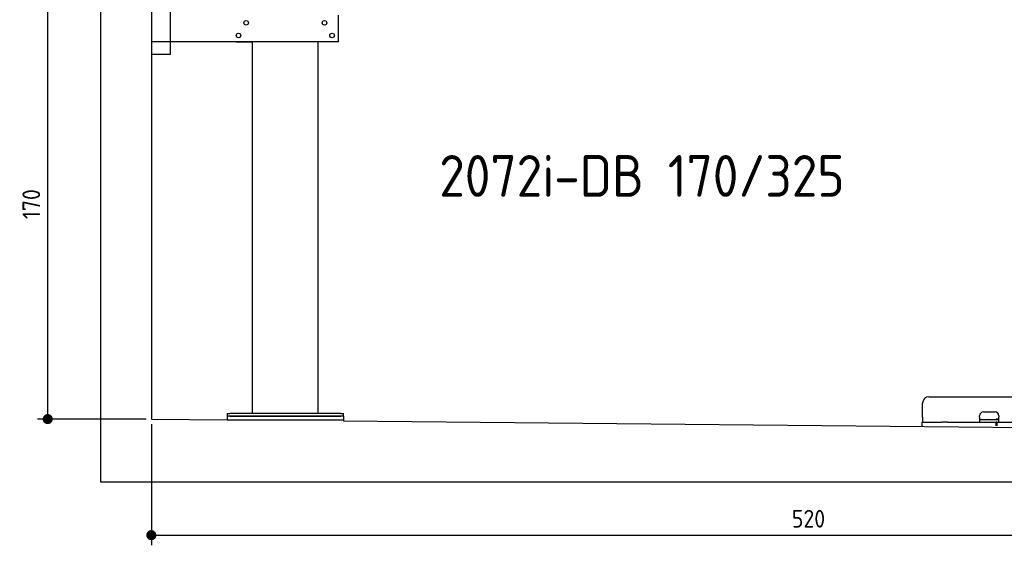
# Model space of a CAD drawing. Header units: millimetres. Extents: x 552 to 7231, y 5917 to 11886.
# Tile 1 of 4: x 552 to 4448, y 5917 to 7995. Entities that reach past the tile are written whole.
import ezdxf

# ---------------------------------------------------------------- set-up
doc = ezdxf.new("R2010")
doc.units = ezdxf.units.MM
doc.layers.get('0').update_dxf_attribs({"lineweight": 25})
doc.layers.add('4', color=3, linetype='Continuous', lineweight=25)
doc.styles.get("Standard").update_dxf_attribs({"font": 'ISOCP.SHX'})
doc.styles.add('STANDARD-1', font='arial.ttf')
doc.dimstyles.new('GEN-ISO$0', dxfattribs={"dimscale": 20, "dimtxt": 3.5, "dimasz": 2, "dimexe": 2, "dimexo": 1, "dimgap": 1.5, "dimtad": 1, "dimdec": 1, "dimlfac": 0.1, "dimdsep": 46, "dimtxsty": 'Standard', "dimblk": 'PUNKT', "dimcen": 2, "dimclrd": 256, "dimclre": 256, "dimclrt": 2, "dimadec": 0, "dimazin": 0, "dimtp": 0.1, "dimtm": 0.1, "dimtfac": 0.71, "dimtdec": 1, "dimtmove": 2, "dimatfit": 3, "dimldrblk": 'PUNKT', "dimfxl": 1, "dimtolj": 1, "dimarcsym": 0})

# ---------------------------------------------------------------- blocks, each defined once
blk = doc.blocks.new('PUNKT')
at = {"layer": '4', "color": 0, "linetype": 'ByBlock'}
blk.add_line((-0.5, 0), (-1, 0), dxfattribs=at)
at = {"layer": '4', "color": 0, "linetype": 'ByBlock', "const_width": 0.5}
blk.add_lwpolyline([(-0.25, 0, 1), (0.25, 0, 1)], format="xyb", close=True, dxfattribs=at)
blk = doc.blocks.new('*D6')
at = {"layer": '4', "lineweight": -2, "transparency": 16777216}
for p, q in [((852.8, 8115.9), (622.8, 8115.9)), ((662.8, 6455.9), (662.8, 8075.9)), ((1052.8, 6415.9), (622.8, 6415.9))]:
    blk.add_line(p, q, dxfattribs=at)
at = {"layer": '4', "lineweight": -2, "transparency": 16777216, "xscale": 40, "yscale": 40, "zscale": 40}
for p, rotation in [((662.8, 8115.9), 90), ((662.8, 6415.9), 270)]:
    blk.add_blockref('PUNKT', p, dxfattribs=dict(at, rotation=rotation))
at = {"layer": '4', "color": 2, "transparency": 16777216, "insert": (597.8, 7265.9), "char_height": 70, "attachment_point": 5, "rotation": 90}
blk.add_mtext('\\A1;170', dxfattribs=at)
blk = doc.blocks.new('*D12')
at = {"layer": '4', "lineweight": -2, "transparency": 16777216}
for p, q in [((1072.8, 6395.9), (1072.8, 5916.8)), ((6272.8, 6345.9), (6272.8, 5916.8)), ((1112.8, 5956.8), (6232.8, 5956.8))]:
    blk.add_line(p, q, dxfattribs=at)
at = {"layer": 'Defpoints', "color": 0, "transparency": 16777216}
for p in [(1072.8, 6415.9), (6272.8, 6365.9), (6272.8, 5956.8)]:
    blk.add_point(p, dxfattribs=at)
at = {"layer": '4', "lineweight": -2, "transparency": 16777216, "xscale": 40, "yscale": 40, "zscale": 40, "rotation": 180}
blk.add_blockref('PUNKT', (1072.8, 5956.8), dxfattribs=at)
at = {"layer": '4', "lineweight": -2, "transparency": 16777216, "xscale": 40, "yscale": 40, "zscale": 40}
blk.add_blockref('PUNKT', (6272.8, 5956.8), dxfattribs=at)
at = {"layer": '4', "color": 2, "transparency": 16777216, "insert": (3672.8, 6021.8), "char_height": 70, "attachment_point": 5}
blk.add_mtext('\\A1;520', dxfattribs=at)

msp = doc.modelspace()

# ---------------------------------------------------------------- linework, layer by layer
for p, q in [((872.77, 6165.9), (872.77, 11565.9)), ((1072.77, 11365.9), (1072.77, 6415.9)), ((1147.77, 8063.02), (1147.77, 7858.02)), ((1812.77, 7908.02), (1812.77, 8013.02)), ((1812.77, 7908.02), (1072.77, 7908.02)), ((1407.77, 7908.02), (1470.77, 7908.02)), ((1472.77, 6438.02), (1472.77, 7908.02)), ((1732.77, 6438.02), (1732.77, 7908.02)), ((1797.77, 7908.02), (1734.77, 7908.02)), ((1147.77, 7858.02), (1072.77, 7858.02)), ((4124.05, 6423.98), (4124.05, 6478.98)), ((4149.05, 6503.98), (4689.05, 6503.98)), ((1372.77, 6438.02), (1372.77, 6428.02)), ((1372.77, 6438.02), (1382.77, 6438.02)), ((1372.77, 6428.02), (1372.77, 6413.02)), ((1832.77, 6428.02), (1372.77, 6428.02)), ((1822.77, 6438.02), (1382.77, 6438.02)), ((1382.77, 6428.02), (1822.77, 6428.02)), ((1822.77, 6438.02), (1832.77, 6438.02)), ((1832.77, 6428.02), (1832.77, 6438.02)), ((1832.77, 6428.02), (1832.77, 6413.02)), ((4350.05, 6423.98), (4350.05, 6428.98)), ((4365.05, 6443.98), (4411.05, 6443.98)), ((4426.05, 6428.98), (4426.05, 6423.98)), ((1072.77, 6415.9), (1372.77, 6413.02)), ((1372.77, 6413.02), (1832.77, 6413.02)), ((1832.77, 6413.02), (1832.77, 6408.59)), ((1832.77, 6408.59), (4716.55, 6380.87)), ((4121.55, 6403.98), (4131.55, 6403.98)), ((4121.55, 6403.98), (4121.55, 6388.98)), ((4124.05, 6423.98), (4124.05, 6403.98)), ((4131.55, 6403.98), (4178, 6403.98)), ((4178, 6403.98), (4187.59, 6403.98)), ((4187.59, 6403.98), (4200.65, 6403.98)), ((4222.44, 6403.98), (4200.65, 6403.98)), ((4222.44, 6403.98), (4235.5, 6403.98)), ((4235.5, 6403.98), (4245.09, 6403.98)), ((4245.09, 6403.98), (4405.55, 6403.98)), ((4350.05, 6423.98), (4350.05, 6403.98)), ((4352.05, 6413.98), (4350.05, 6413.98)), ((4352.05, 6413.98), (4424.05, 6413.98)), ((4405.55, 6403.98), (4415.55, 6403.98)), ((4417.55, 6403.98), (4415.55, 6403.98)), ((4415.55, 6388.98), (4415.55, 6403.98)), ((4416.05, 6415.98), (4417.05, 6415.98)), ((4426.05, 6415.98), (4417.05, 6415.98)), ((4417.55, 6403.98), (4427.55, 6403.98)), ((4417.55, 6403.98), (4417.55, 6388.98)), ((4423.05, 6415.98), (4423.05, 6414.98)), ((4423.05, 6413.98), (4423.05, 6414.98)), ((4426.05, 6413.98), (4424.05, 6413.98)), ((4426.05, 6403.98), (4426.05, 6423.98)), ((4427.55, 6403.98), (4633, 6403.98)), ((6472.77, 6165.9), (872.77, 6165.9))]:
    msp.add_line(p, q)
for centre in [(1447.77, 7983.02), (1757.77, 7983.02), (1417.77, 7933.02), (1787.77, 7933.02)]:
    msp.add_circle(centre, 9)
for centre, radius, start, end in [((4149.05, 6478.98), 25, 90, 180), ((4365.05, 6428.98), 15, 90, 180), ((4411.05, 6428.98), 15, 0, 90), ((4357.31, 6414.98), 1, 270, 330), ((4359.05, 6413.98), 1, 0, 150), ((4379.05, 6413.98), 1, 30, 180), ((4380.78, 6414.98), 1, 210, 270), ((4414.05, 6414.98), 1, 270, 0), ((4416.05, 6414.98), 1, 90, 180)]:
    msp.add_arc(centre, radius, start, end)

# ---------------------------------------------------------------- texts
at = {"insert": (2211.72, 7460.01), "char_height": 165, "width": 2051.959, "attachment_point": 1, "style": 'STANDARD-1'}
msp.add_mtext('\\pt330;{\\Fisocp2|c0;2072i-DB 170/325}', dxfattribs=at)

# ---------------------------------------------------------------- dimensions: what is measured, and where the dimension line sits
at = {"layer": '4'}
for base, p2, angle, picture, middle in [((662.77, 8115.9), (872.77, 8115.9), 90, '*D6', (597.77, 7265.9)), ((6272.78, 5956.81), (6272.78, 6365.9), 0, '*D12', (3672.78, 6021.81))]:
    dim = msp.add_linear_dim(base=base, p1=(1072.77, 6415.9), p2=p2, angle=angle, dimstyle='GEN-ISO$0', dxfattribs=at)
    dim.commit()
    dim.dimension.update_dxf_attribs({"geometry": picture, "text_midpoint": middle})

doc.saveas('drawing.dxf')
